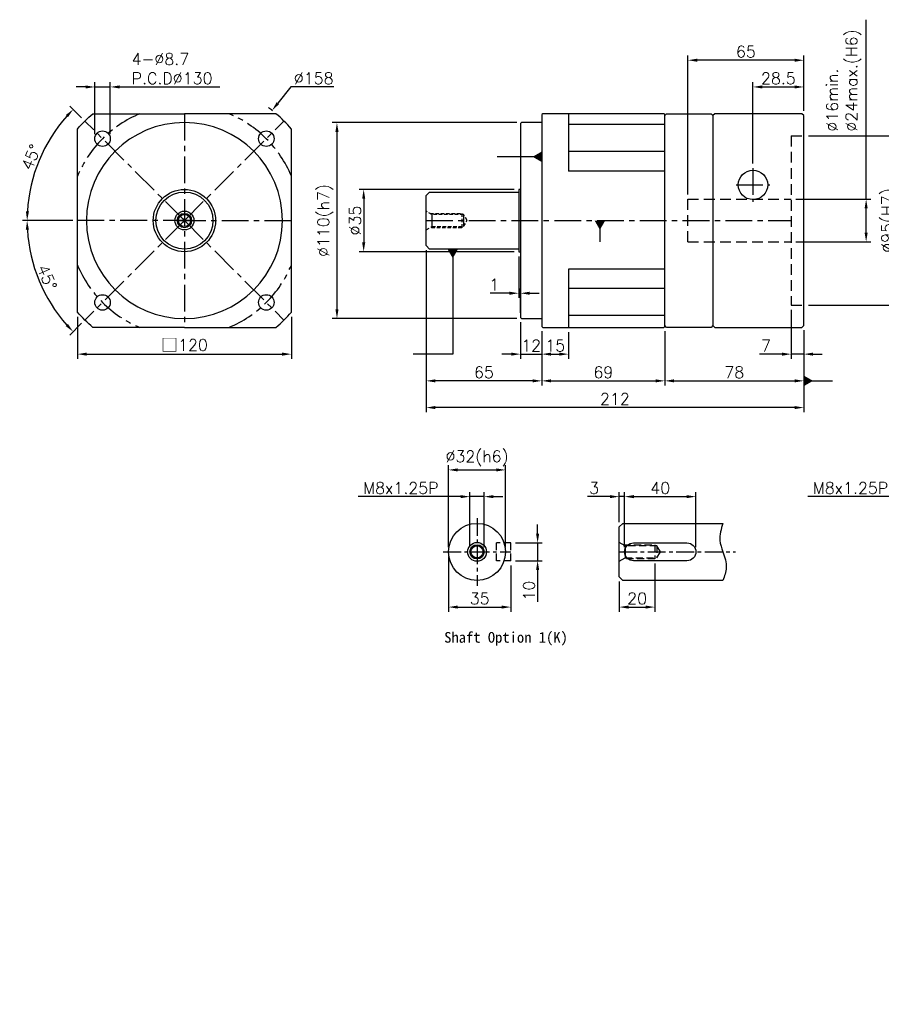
# Model space of a CAD drawing. Header units: millimetres. Extents: x -222 to 775, y -19 to 534.
# Tile 1 of 2: x -222 to 261, y -19 to 534. Entities that reach past the tile are written whole.
import ezdxf

# ---------------------------------------------------------------- set-up
doc = ezdxf.new("R2010")
doc.units = ezdxf.units.MM
doc.header["$LTSCALE"] = 4
doc.linetypes.add('CENTER', pattern=[2, 1.25, -0.25, 0.25, -0.25])
doc.linetypes.add('DASHED', pattern=[0.75, 0.5, -0.25])
for name, color, linetype in [('DIM', 6, 'Continuous'), ('MF120X1-012', 7, 'Continuous'), ('圖框', 7, 'Continuous')]:
    doc.layers.add(name, color=color, linetype=linetype)
doc.styles.get("Standard").update_dxf_attribs({"font": 'romans.shx'})
doc.dimstyles.new('R', dxfattribs={"dimscale": 2.6, "dimtxt": 2.5, "dimasz": 2, "dimexe": 1, "dimexo": 1, "dimgap": 0.6, "dimtad": 1, "dimtoh": 1, "dimdec": 4, "dimdsep": 46, "dimtxsty": 'Standard', "dimcen": 0.5, "dimdle": 1, "dimclrt": 7, "dimadec": 4, "dimazin": 2, "dimtfac": 1, "dimtdec": 4, "dimtofl": 0, "dimtmove": 0, "dimatfit": 3, "dimfxl": 0, "dimtolj": 1, "dimarcsym": 0})
doc.dimstyles.get("Standard").update_dxf_attribs({"dimscale": 2.6, "dimtxt": 2.5, "dimasz": 2, "dimexe": 1, "dimexo": 1, "dimgap": 0.6, "dimtad": 1, "dimdec": 4, "dimdsep": 46, "dimtxsty": 'Standard', "dimcen": 0.5, "dimdle": 1, "dimclrt": 7, "dimadec": 4, "dimazin": 2, "dimtfac": 1, "dimtdec": 4, "dimtofl": 0, "dimtmove": 0, "dimatfit": 3, "dimfxl": 0, "dimtolj": 1, "dimarcsym": 0})

# ---------------------------------------------------------------- blocks, each defined once
blk = doc.blocks.new('*D19')
at = {"layer": 'Defpoints', "color": 0, "ltscale": 2}
for p in [(-185.9, 476.72), (-206.5, 465), (-190.04, 420.86), (-130.04, 420.86), (-127.04, 420.86)]:
    blk.add_point(p, dxfattribs=at)
at = {"layer": '圖框', "color": 0, "lineweight": -2, "ltscale": 2}
for p, q in [((-187.74, 478.56), (-194.31, 485.12)), ((-192.64, 420.86), (-220.92, 420.86))]:
    blk.add_line(p, q, dxfattribs=at)
blk.add_arc((-130.04, 420.86), 88.28, 138.3753, 176.6247, dxfattribs=at)
at = {"layer": '圖框', "color": 0, "ltscale": 2}
for points in [[(-196.66, 480.1), (-195.4, 478.91), (-192.47, 483.28)], [(-217.3, 426.03), (-219.04, 426.08), (-218.32, 420.86)]]:
    blk.add_solid(points, dxfattribs=at)
at = {"layer": '圖框', "color": 7, "ltscale": 2, "insert": (-216.05, 456.48), "char_height": 6.5, "attachment_point": 5, "rotation": 67.5}
blk.add_mtext('\\A1;45°', dxfattribs=at)
blk = doc.blocks.new('*D20')
at = {"layer": 'Defpoints', "color": 0, "ltscale": 2}
for p in [(-190.04, 420.86), (-130.04, 420.86), (-127.04, 420.86), (-215.34, 398), (-185.9, 365)]:
    blk.add_point(p, dxfattribs=at)
at = {"layer": '圖框', "color": 0, "lineweight": -2, "ltscale": 2}
for p, q in [((-192.64, 420.86), (-220.95, 420.86)), ((-187.74, 363.16), (-194.32, 356.58))]:
    blk.add_line(p, q, dxfattribs=at)
blk.add_arc((-130.04, 420.86), 88.31, 183.3745, 221.6255, dxfattribs=at)
at = {"layer": '圖框', "color": 0, "ltscale": 2}
for points in [[(-219.06, 415.64), (-217.33, 415.69), (-218.35, 420.86)], [(-195.42, 362.8), (-196.68, 361.61), (-192.48, 358.42)]]:
    blk.add_solid(points, dxfattribs=at)
at = {"layer": '圖框', "color": 7, "ltscale": 2, "insert": (-207.18, 388.91), "char_height": 6.5, "attachment_point": 5, "rotation": 292.5}
blk.add_mtext('\\A1;45°', dxfattribs=at)
blk = doc.blocks.new('*D14')
at = {"layer": 'Defpoints', "color": 0, "ltscale": 2}
for p in [(-171.65, 495.86), (-180.35, 466.82), (-171.65, 466.82)]:
    blk.add_point(p, dxfattribs=at)
at = {"layer": '圖框', "color": 0, "lineweight": -2, "ltscale": 2}
for p, q in [((-180.35, 469.42), (-180.35, 498.46)), ((-171.65, 469.42), (-171.65, 498.46)), ((-185.55, 495.86), (-190.75, 495.86)), ((-180.35, 495.86), (-171.65, 495.86)), ((-166.45, 495.86), (-110.16, 495.86))]:
    blk.add_line(p, q, dxfattribs=at)
at = {"layer": '圖框', "color": 0, "ltscale": 2}
for points in [[(-185.55, 496.73), (-185.55, 494.99), (-180.35, 495.86)], [(-166.45, 496.73), (-166.45, 494.99), (-171.65, 495.86)]]:
    blk.add_solid(points, dxfattribs=at)
at = {"layer": '圖框', "color": 7, "ltscale": 2, "insert": (-159.69, 514.75), "char_height": 6.5, "attachment_point": 1}
blk.add_mtext('\\A1;4-%%C8.7\\PP.C.D%%C130', dxfattribs=at)
blk = doc.blocks.new('*D21')
at = {"layer": 'Defpoints', "color": 0, "ltscale": 2}
for p in [(-80.85, 482.67), (-179.23, 359.04)]:
    blk.add_point(p, dxfattribs=at)
at = {"layer": '圖框', "color": 0, "lineweight": -2, "ltscale": 2}
for p, q in [((-70.36, 495.86), (-77.61, 486.74)), ((-46.2, 495.86), (-70.36, 495.86)), ((-131.34, 420.86), (-128.74, 420.86)), ((-130.04, 419.56), (-130.04, 422.16))]:
    blk.add_line(p, q, dxfattribs=at)
blk.add_arc((-130.04, 420.86), 79, 51.3053, 53.373, dxfattribs=at)
at = {"layer": '圖框', "color": 0, "ltscale": 2}
blk.add_solid([(-78.29, 487.28), (-76.93, 486.2), (-80.85, 482.67)], dxfattribs=at)
at = {"layer": '圖框', "color": 7, "ltscale": 2, "insert": (-57.5, 500.67), "char_height": 6.5, "attachment_point": 5}
blk.add_mtext('\\A1;∅158', dxfattribs=at)
blk = doc.blocks.new('*D22')
at = {"color": 0, "lineweight": -2, "ltscale": 2}
for p, q in [((220.16, 468.36), (274.56, 468.36)), ((271.96, 463.16), (271.96, 378.56)), ((220.16, 373.36), (274.56, 373.36))]:
    blk.add_line(p, q, dxfattribs=at)
at = {"color": 0, "ltscale": 2}
for points in [[(271.09, 463.16), (272.83, 463.16), (271.96, 468.36)], [(271.09, 378.56), (272.83, 378.56), (271.96, 373.36)]]:
    blk.add_solid(points, dxfattribs=at)
at = {"layer": 'Defpoints', "color": 0, "ltscale": 2}
for p in [(217.56, 468.36), (217.56, 373.36), (271.96, 373.36)]:
    blk.add_point(p, dxfattribs=at)
at = {"color": 7, "ltscale": 2, "insert": (265.45, 420.86), "char_height": 6.5, "attachment_point": 5, "rotation": 90}
blk.add_mtext('\\A1;%%C95(H7)', dxfattribs=at)
blk = doc.blocks.new('*D23')
at = {"color": 0, "lineweight": -2, "ltscale": 2}
for p, q in [((252.56, 432.86), (252.56, 533.62)), ((213.16, 432.86), (255.16, 432.86)), ((252.56, 414.06), (252.56, 427.66)), ((213.16, 408.86), (255.16, 408.86))]:
    blk.add_line(p, q, dxfattribs=at)
at = {"color": 0, "ltscale": 2}
for points in [[(251.7, 427.66), (253.43, 427.66), (252.56, 432.86)], [(251.7, 414.06), (253.43, 414.06), (252.56, 408.86)]]:
    blk.add_solid(points, dxfattribs=at)
at = {"layer": 'Defpoints', "color": 0, "ltscale": 2}
for p in [(210.56, 432.86), (210.56, 408.86), (252.56, 408.86)]:
    blk.add_point(p, dxfattribs=at)
at = {"color": 7, "ltscale": 2, "insert": (230.27, 470.78), "char_height": 6.5, "attachment_point": 1, "rotation": 90}
blk.add_mtext('\\A1;%%C16min.\\P%%C24max.(H6)', dxfattribs=at)
blk = doc.blocks.new('*D24')
at = {"color": 0, "lineweight": -2, "ltscale": 2}
for p, q in [((189.06, 452.96), (189.06, 498.46)), ((217.56, 482.46), (217.56, 498.46)), ((194.26, 495.86), (212.36, 495.86))]:
    blk.add_line(p, q, dxfattribs=at)
at = {"color": 0, "ltscale": 2}
for points in [[(194.26, 496.73), (194.26, 494.99), (189.06, 495.86)], [(212.36, 496.73), (212.36, 494.99), (217.56, 495.86)]]:
    blk.add_solid(points, dxfattribs=at)
at = {"layer": 'Defpoints', "color": 0, "ltscale": 2}
for p in [(217.56, 495.86), (217.56, 479.86), (189.06, 450.36)]:
    blk.add_point(p, dxfattribs=at)
at = {"color": 7, "ltscale": 2, "insert": (203.31, 500.67), "char_height": 6.5, "attachment_point": 5}
blk.add_mtext('\\A1;28.5', dxfattribs=at)
blk = doc.blocks.new('*D25')
at = {"color": 0, "lineweight": -2, "ltscale": 2}
for p, q in [((152.56, 435.46), (152.56, 513.46)), ((212.36, 510.86), (157.76, 510.86)), ((217.56, 482.46), (217.56, 513.46))]:
    blk.add_line(p, q, dxfattribs=at)
at = {"color": 0, "ltscale": 2}
for points in [[(157.76, 511.73), (157.76, 509.99), (152.56, 510.86)], [(212.36, 511.73), (212.36, 509.99), (217.56, 510.86)]]:
    blk.add_solid(points, dxfattribs=at)
at = {"layer": 'Defpoints', "color": 0, "ltscale": 2}
for p in [(152.56, 510.86), (217.56, 479.86), (152.56, 432.86)]:
    blk.add_point(p, dxfattribs=at)
at = {"color": 7, "ltscale": 2, "insert": (185.06, 515.67), "char_height": 6.5, "attachment_point": 5}
blk.add_mtext('\\A1;65', dxfattribs=at)
blk = doc.blocks.new('*D26')
at = {"color": 0, "lineweight": -2, "ltscale": 2}
for p, q in [((54.96, 438.36), (-32.04, 438.36)), ((-29.44, 433.16), (-29.44, 408.56)), ((54.96, 403.36), (-32.04, 403.36))]:
    blk.add_line(p, q, dxfattribs=at)
at = {"color": 0, "ltscale": 2}
for points in [[(-30.3, 433.16), (-28.57, 433.16), (-29.44, 438.36)], [(-30.3, 408.56), (-28.57, 408.56), (-29.44, 403.36)]]:
    blk.add_solid(points, dxfattribs=at)
at = {"layer": 'Defpoints', "color": 0, "ltscale": 2}
for p in [(57.56, 438.36), (-29.44, 403.36), (57.56, 403.36)]:
    blk.add_point(p, dxfattribs=at)
at = {"color": 7, "ltscale": 2, "insert": (-34.25, 420.86), "char_height": 6.5, "attachment_point": 5, "rotation": 90}
blk.add_mtext('\\A1;%%C35', dxfattribs=at)
blk = doc.blocks.new('*D27')
at = {"layer": 'Defpoints', "color": 0, "ltscale": 2}
for p in [(59.06, 475.86), (-44.44, 365.86), (59.06, 365.86)]:
    blk.add_point(p, dxfattribs=at)
at = {"layer": '圖框', "color": 0, "lineweight": -2, "ltscale": 2}
for p, q in [((56.46, 475.86), (-47.04, 475.86)), ((-44.44, 470.66), (-44.44, 371.06)), ((56.46, 365.86), (-47.04, 365.86))]:
    blk.add_line(p, q, dxfattribs=at)
at = {"layer": '圖框', "color": 0, "ltscale": 2}
for points in [[(-45.3, 470.66), (-43.57, 470.66), (-44.44, 475.86)], [(-45.3, 371.06), (-43.57, 371.06), (-44.44, 365.86)]]:
    blk.add_solid(points, dxfattribs=at)
at = {"layer": '圖框', "color": 7, "ltscale": 2, "insert": (-50.95, 420.86), "char_height": 6.5, "attachment_point": 5, "rotation": 90}
blk.add_mtext('\\A1;%%C110(h7)', dxfattribs=at)
blk = doc.blocks.new('*D28')
at = {"layer": 'Defpoints', "color": 0, "ltscale": 2}
for p in [(57.56, 403.36), (58.56, 380.05), (58.56, 366.36)]:
    blk.add_point(p, dxfattribs=at)
at = {"layer": '圖框', "color": 0, "lineweight": -2, "ltscale": 2}
for p, q in [((57.56, 400.76), (57.56, 377.45)), ((58.56, 368.96), (58.56, 382.65)), ((52.36, 380.05), (41.52, 380.05)), ((58.56, 380.05), (57.56, 380.05)), ((63.76, 380.05), (68.96, 380.05))]:
    blk.add_line(p, q, dxfattribs=at)
at = {"layer": '圖框', "color": 0, "ltscale": 2}
for points in [[(52.36, 380.91), (52.36, 379.18), (57.56, 380.05)], [(63.76, 380.91), (63.76, 379.18), (58.56, 380.05)]]:
    blk.add_solid(points, dxfattribs=at)
at = {"layer": '圖框', "color": 7, "ltscale": 2, "insert": (43.85, 384.86), "char_height": 6.5, "attachment_point": 5}
blk.add_mtext('\\A1;1', dxfattribs=at)
blk = doc.blocks.new('*D29')
at = {"layer": 'Defpoints', "color": 0, "ltscale": 2}
for p in [(58.56, 366.36), (70.56, 361.36), (70.56, 345.86)]:
    blk.add_point(p, dxfattribs=at)
at = {"layer": '圖框', "color": 0, "lineweight": -2, "ltscale": 2}
for p, q in [((58.56, 363.76), (58.56, 343.26)), ((70.56, 358.76), (70.56, 343.26)), ((53.36, 345.86), (48.16, 345.86)), ((58.56, 345.86), (70.56, 345.86)), ((75.76, 345.86), (80.96, 345.86))]:
    blk.add_line(p, q, dxfattribs=at)
at = {"layer": '圖框', "color": 0, "ltscale": 2}
for points in [[(53.36, 346.73), (53.36, 344.99), (58.56, 345.86)], [(75.76, 346.73), (75.76, 344.99), (70.56, 345.86)]]:
    blk.add_solid(points, dxfattribs=at)
at = {"layer": '圖框', "color": 7, "ltscale": 2, "insert": (64.56, 350.67), "char_height": 6.5, "attachment_point": 5}
blk.add_mtext('\\A1;12', dxfattribs=at)
blk = doc.blocks.new('*D30')
at = {"layer": 'Defpoints', "color": 0, "ltscale": 2}
for p in [(70.56, 361.36), (85.56, 360.86), (85.56, 345.86)]:
    blk.add_point(p, dxfattribs=at)
at = {"layer": '圖框', "color": 0, "lineweight": -2, "ltscale": 2}
for p, q in [((70.56, 358.76), (70.56, 343.26)), ((85.56, 358.26), (85.56, 343.26)), ((75.76, 345.86), (80.36, 345.86))]:
    blk.add_line(p, q, dxfattribs=at)
at = {"layer": '圖框', "color": 0, "ltscale": 2}
for points in [[(75.76, 346.73), (75.76, 344.99), (70.56, 345.86)], [(80.36, 346.73), (80.36, 344.99), (85.56, 345.86)]]:
    blk.add_solid(points, dxfattribs=at)
at = {"layer": '圖框', "color": 7, "ltscale": 2, "insert": (78.06, 350.67), "char_height": 6.5, "attachment_point": 5}
blk.add_mtext('\\A1;15', dxfattribs=at)
blk = doc.blocks.new('*D31')
at = {"layer": 'Defpoints', "color": 0, "ltscale": 2}
for p in [(5.56, 406.86), (70.56, 361.36), (5.56, 330.86)]:
    blk.add_point(p, dxfattribs=at)
at = {"layer": '圖框', "color": 0, "lineweight": -2, "ltscale": 2}
for p, q in [((5.56, 404.26), (5.56, 328.26)), ((70.56, 358.76), (70.56, 328.26)), ((65.36, 330.86), (10.76, 330.86))]:
    blk.add_line(p, q, dxfattribs=at)
at = {"layer": '圖框', "color": 0, "ltscale": 2}
for points in [[(10.76, 331.73), (10.76, 329.99), (5.56, 330.86)], [(65.36, 331.73), (65.36, 329.99), (70.56, 330.86)]]:
    blk.add_solid(points, dxfattribs=at)
at = {"layer": '圖框', "color": 7, "ltscale": 2, "insert": (38.06, 335.67), "char_height": 6.5, "attachment_point": 5}
blk.add_mtext('\\A1;65', dxfattribs=at)
blk = doc.blocks.new('*D32')
at = {"layer": 'Defpoints', "color": 0, "ltscale": 2}
for p in [(70.56, 361.36), (139.56, 361.36), (139.56, 330.86)]:
    blk.add_point(p, dxfattribs=at)
at = {"layer": '圖框', "color": 0, "lineweight": -2, "ltscale": 2}
for p, q in [((70.56, 358.76), (70.56, 328.26)), ((139.56, 358.76), (139.56, 328.26)), ((75.76, 330.86), (134.36, 330.86))]:
    blk.add_line(p, q, dxfattribs=at)
at = {"layer": '圖框', "color": 0, "ltscale": 2}
for points in [[(75.76, 331.73), (75.76, 329.99), (70.56, 330.86)], [(134.36, 331.73), (134.36, 329.99), (139.56, 330.86)]]:
    blk.add_solid(points, dxfattribs=at)
at = {"layer": '圖框', "color": 7, "ltscale": 2, "insert": (105.06, 335.67), "char_height": 6.5, "attachment_point": 5}
blk.add_mtext('\\A1;69', dxfattribs=at)
blk = doc.blocks.new('*D15')
at = {"layer": 'Defpoints', "color": 0, "ltscale": 2}
for p in [(139.56, 361.36), (217.56, 361.86), (217.56, 330.86)]:
    blk.add_point(p, dxfattribs=at)
at = {"layer": '圖框', "color": 0, "lineweight": -2, "ltscale": 2}
for p, q in [((139.56, 358.76), (139.56, 328.26)), ((217.56, 359.26), (217.56, 328.26)), ((144.76, 330.86), (212.36, 330.86))]:
    blk.add_line(p, q, dxfattribs=at)
at = {"layer": '圖框', "color": 0, "ltscale": 2}
for points in [[(144.76, 331.73), (144.76, 329.99), (139.56, 330.86)], [(212.36, 331.73), (212.36, 329.99), (217.56, 330.86)]]:
    blk.add_solid(points, dxfattribs=at)
at = {"layer": '圖框', "color": 7, "ltscale": 2, "insert": (178.56, 335.67), "char_height": 6.5, "attachment_point": 5}
blk.add_mtext('\\A1;78', dxfattribs=at)
blk = doc.blocks.new('*D33')
at = {"layer": 'Defpoints', "color": 0, "ltscale": 2}
for p in [(210.56, 373.36), (217.56, 361.86), (217.56, 345.86)]:
    blk.add_point(p, dxfattribs=at)
at = {"layer": '圖框', "color": 0, "lineweight": -2, "ltscale": 2}
for p, q in [((210.56, 370.76), (210.56, 343.26)), ((217.56, 359.26), (217.56, 343.26)), ((205.36, 345.86), (192.71, 345.86)), ((217.56, 345.86), (210.56, 345.86)), ((222.76, 345.86), (227.96, 345.86))]:
    blk.add_line(p, q, dxfattribs=at)
at = {"layer": '圖框', "color": 0, "ltscale": 2}
for points in [[(205.36, 346.73), (205.36, 344.99), (210.56, 345.86)], [(222.76, 346.73), (222.76, 344.99), (217.56, 345.86)]]:
    blk.add_solid(points, dxfattribs=at)
at = {"layer": '圖框', "color": 7, "ltscale": 2, "insert": (196.44, 350.67), "char_height": 6.5, "attachment_point": 5}
blk.add_mtext('\\A1;7', dxfattribs=at)
blk = doc.blocks.new('*D34')
at = {"layer": 'Defpoints', "color": 0, "ltscale": 2}
for p in [(5.56, 406.86), (217.56, 361.86), (5.56, 315.86)]:
    blk.add_point(p, dxfattribs=at)
at = {"layer": '圖框', "color": 0, "lineweight": -2, "ltscale": 2}
for p, q in [((5.56, 404.26), (5.56, 313.26)), ((217.56, 359.26), (217.56, 313.26)), ((212.36, 315.86), (10.76, 315.86))]:
    blk.add_line(p, q, dxfattribs=at)
at = {"layer": '圖框', "color": 0, "ltscale": 2}
for points in [[(10.76, 316.73), (10.76, 314.99), (5.56, 315.86)], [(212.36, 316.73), (212.36, 314.99), (217.56, 315.86)]]:
    blk.add_solid(points, dxfattribs=at)
at = {"layer": '圖框', "color": 7, "ltscale": 2, "insert": (111.56, 320.67), "char_height": 6.5, "attachment_point": 5}
blk.add_mtext('\\A1;212', dxfattribs=at)
blk = doc.blocks.new('*D35')
at = {"layer": 'Defpoints', "color": 0, "ltscale": 2}
for p in [(50.18, 280.86), (18.18, 234.86), (50.18, 234.86)]:
    blk.add_point(p, dxfattribs=at)
at = {"layer": '圖框', "color": 0, "lineweight": -2, "ltscale": 2}
for p, q in [((18.18, 237.46), (18.18, 283.46)), ((50.18, 237.46), (50.18, 283.46)), ((23.38, 280.86), (44.98, 280.86))]:
    blk.add_line(p, q, dxfattribs=at)
at = {"layer": '圖框', "color": 0, "ltscale": 2}
for points in [[(23.38, 281.73), (23.38, 279.99), (18.18, 280.86)], [(44.98, 281.73), (44.98, 279.99), (50.18, 280.86)]]:
    blk.add_solid(points, dxfattribs=at)
at = {"layer": '圖框', "color": 7, "ltscale": 2, "insert": (34.18, 287.37), "char_height": 6.5, "attachment_point": 5}
blk.add_mtext('\\A1;%%C32(h6)', dxfattribs=at)
blk = doc.blocks.new('*D36')
at = {"layer": 'Defpoints', "color": 0, "ltscale": 2}
for p in [(38.18, 265.86), (30.18, 234.86), (38.18, 234.86)]:
    blk.add_point(p, dxfattribs=at)
at = {"layer": '圖框', "color": 0, "lineweight": -2, "ltscale": 2}
for p, q in [((24.98, 265.86), (-32.56, 265.86)), ((30.18, 237.46), (30.18, 268.46)), ((38.18, 265.86), (30.18, 265.86)), ((38.18, 237.46), (38.18, 268.46)), ((43.38, 265.86), (48.58, 265.86))]:
    blk.add_line(p, q, dxfattribs=at)
at = {"layer": '圖框', "color": 0, "ltscale": 2}
for points in [[(24.98, 266.73), (24.98, 264.99), (30.18, 265.86)], [(43.38, 266.73), (43.38, 264.99), (38.18, 265.86)]]:
    blk.add_solid(points, dxfattribs=at)
at = {"layer": '圖框', "color": 7, "ltscale": 2, "insert": (-8.56, 270.67), "char_height": 6.5, "attachment_point": 5}
blk.add_mtext('\\A1;M8x1.25P', dxfattribs=at)
blk = doc.blocks.new('*D37')
at = {"layer": 'Defpoints', "color": 0, "ltscale": 2}
for p in [(53.18, 239.86), (53.18, 229.86), (68.18, 229.86)]:
    blk.add_point(p, dxfattribs=at)
at = {"layer": '圖框', "color": 0, "lineweight": -2, "ltscale": 2}
for p, q in [((68.18, 245.06), (68.18, 250.26)), ((55.78, 239.86), (70.78, 239.86)), ((68.18, 239.86), (68.18, 229.86)), ((55.78, 229.86), (70.78, 229.86)), ((68.18, 224.66), (68.18, 206.74))]:
    blk.add_line(p, q, dxfattribs=at)
at = {"layer": '圖框', "color": 0, "ltscale": 2}
for points in [[(67.32, 245.06), (69.05, 245.06), (68.18, 239.86)], [(67.32, 224.66), (69.05, 224.66), (68.18, 229.86)]]:
    blk.add_solid(points, dxfattribs=at)
at = {"layer": '圖框', "color": 7, "ltscale": 2, "insert": (63.37, 213.1), "char_height": 6.5, "attachment_point": 5, "rotation": 90}
blk.add_mtext('\\A1;10', dxfattribs=at)
blk = doc.blocks.new('*D38')
at = {"layer": 'Defpoints', "color": 0, "ltscale": 2}
for p in [(18.18, 234.86), (53.18, 229.86), (53.18, 203.86)]:
    blk.add_point(p, dxfattribs=at)
at = {"layer": '圖框', "color": 0, "lineweight": -2, "ltscale": 2}
for p, q in [((18.18, 232.26), (18.18, 201.26)), ((53.18, 227.26), (53.18, 201.26)), ((23.38, 203.86), (47.98, 203.86))]:
    blk.add_line(p, q, dxfattribs=at)
at = {"layer": '圖框', "color": 0, "ltscale": 2}
for points in [[(23.38, 204.73), (23.38, 202.99), (18.18, 203.86)], [(47.98, 204.73), (47.98, 202.99), (53.18, 203.86)]]:
    blk.add_solid(points, dxfattribs=at)
at = {"layer": '圖框', "color": 7, "ltscale": 2, "insert": (35.68, 208.67), "char_height": 6.5, "attachment_point": 5}
blk.add_mtext('\\A1;35', dxfattribs=at)
blk = doc.blocks.new('*D39')
at = {"layer": 'Defpoints', "color": 0, "ltscale": 2}
for p in [(117.01, 265.86), (114.01, 248.86), (117.01, 234.86)]:
    blk.add_point(p, dxfattribs=at)
at = {"layer": '圖框', "color": 0, "lineweight": -2, "ltscale": 2}
for p, q in [((108.81, 265.86), (96.15, 265.86)), ((114.01, 251.46), (114.01, 268.46)), ((117.01, 265.86), (114.01, 265.86)), ((117.01, 237.46), (117.01, 268.46)), ((122.21, 265.86), (127.41, 265.86))]:
    blk.add_line(p, q, dxfattribs=at)
at = {"layer": '圖框', "color": 0, "ltscale": 2}
for points in [[(108.81, 266.73), (108.81, 264.99), (114.01, 265.86)], [(122.21, 266.73), (122.21, 264.99), (117.01, 265.86)]]:
    blk.add_solid(points, dxfattribs=at)
at = {"layer": '圖框', "color": 7, "ltscale": 2, "insert": (99.88, 270.67), "char_height": 6.5, "attachment_point": 5}
blk.add_mtext('\\A1;3', dxfattribs=at)
blk = doc.blocks.new('*D40')
at = {"layer": 'Defpoints', "color": 0, "ltscale": 2}
for p in [(157.01, 265.86), (117.01, 234.86), (157.01, 234.86)]:
    blk.add_point(p, dxfattribs=at)
at = {"layer": '圖框', "color": 0, "lineweight": -2, "ltscale": 2}
for p, q in [((117.01, 237.46), (117.01, 268.46)), ((122.21, 265.86), (151.81, 265.86)), ((157.01, 237.46), (157.01, 268.46))]:
    blk.add_line(p, q, dxfattribs=at)
at = {"layer": '圖框', "color": 0, "ltscale": 2}
for points in [[(122.21, 266.73), (122.21, 264.99), (117.01, 265.86)], [(151.81, 266.73), (151.81, 264.99), (157.01, 265.86)]]:
    blk.add_solid(points, dxfattribs=at)
at = {"layer": '圖框', "color": 7, "ltscale": 2, "insert": (137.01, 270.67), "char_height": 6.5, "attachment_point": 5}
blk.add_mtext('\\A1;40', dxfattribs=at)
blk = doc.blocks.new('*D41')
at = {"layer": 'Defpoints', "color": 0, "ltscale": 2}
for p in [(134.01, 230.86), (114.01, 220.86), (134.01, 203.86)]:
    blk.add_point(p, dxfattribs=at)
at = {"layer": '圖框', "color": 0, "lineweight": -2, "ltscale": 2}
for p, q in [((134.01, 228.26), (134.01, 201.26)), ((114.01, 218.26), (114.01, 201.26)), ((119.21, 203.86), (128.81, 203.86))]:
    blk.add_line(p, q, dxfattribs=at)
at = {"layer": '圖框', "color": 0, "ltscale": 2}
for points in [[(119.21, 204.73), (119.21, 202.99), (114.01, 203.86)], [(128.81, 204.73), (128.81, 202.99), (134.01, 203.86)]]:
    blk.add_solid(points, dxfattribs=at)
at = {"layer": '圖框', "color": 7, "ltscale": 2, "insert": (124.01, 208.67), "char_height": 6.5, "attachment_point": 5}
blk.add_mtext('\\A1;20', dxfattribs=at)
blk = doc.blocks.new('*D43')
at = {"layer": 'Defpoints', "color": 0, "ltscale": 2}
for p in [(289.99, 265.86), (281.99, 234.86), (289.99, 234.86)]:
    blk.add_point(p, dxfattribs=at)
at = {"layer": '圖框', "color": 0, "lineweight": -2, "ltscale": 2}
for p, q in [((276.79, 265.86), (219.81, 265.86)), ((281.99, 237.46), (281.99, 268.46)), ((289.99, 265.86), (281.99, 265.86)), ((289.99, 237.46), (289.99, 268.46)), ((295.19, 265.86), (300.39, 265.86))]:
    blk.add_line(p, q, dxfattribs=at)
at = {"layer": '圖框', "color": 0, "ltscale": 2}
for points in [[(276.79, 266.73), (276.79, 264.99), (281.99, 265.86)], [(295.19, 266.73), (295.19, 264.99), (289.99, 265.86)]]:
    blk.add_solid(points, dxfattribs=at)
at = {"layer": '圖框', "color": 7, "ltscale": 2, "insert": (243.81, 270.67), "char_height": 6.5, "attachment_point": 5}
blk.add_mtext('\\A1;M8x1.25P', dxfattribs=at)
blk = doc.blocks.new('*D45')
at = {"color": 0, "lineweight": -2}
for p, q in [((-190.04, 366.87), (-190.04, 343.26)), ((-70.04, 366.87), (-70.04, 343.26)), ((-184.84, 345.86), (-75.24, 345.86))]:
    blk.add_line(p, q, dxfattribs=at)
at = {"color": 0}
for points in [[(-184.84, 346.73), (-184.84, 344.99), (-190.04, 345.86)], [(-75.24, 346.73), (-75.24, 344.99), (-70.04, 345.86)]]:
    blk.add_solid(points, dxfattribs=at)
at = {"layer": 'Defpoints', "color": 0}
for p in [(-190.04, 369.47), (-70.04, 369.47), (-70.04, 345.86)]:
    blk.add_point(p, dxfattribs=at)
at = {"color": 7, "insert": (-130.04, 350.94), "char_height": 6.5, "attachment_point": 5}
blk.add_mtext('\\A1;{\\fPMingLiU|b0|i0|c136|p18;\\H1.083x;\\C0;□}120', dxfattribs=at)

msp = doc.modelspace()

# ---------------------------------------------------------------- linework, layer by layer
at = {"color": 0, "linetype": 'CENTER', "ltscale": 3}
for p, q in [((-130.04107, 420.85867), (-185.90251, 476.7201)), ((-130.04107, 480.85867), (-130.04107, 360.85867)), ((-130.04107, 420.85867), (-74.17964, 476.7201)), ((189.06442, 450.35867), (189.06442, 431.35867)), ((179.56442, 440.85867), (198.56442, 440.85867)), ((-127.04107, 420.85867), (-190.04107, 420.85867)), ((-130.04107, 420.85867), (-185.90251, 364.99723)), ((-133.04107, 420.85867), (-70.04107, 420.85867)), ((-130.04107, 420.85867), (-74.17964, 364.99723)), ((5.56442, 420.85867), (210.56442, 420.85867))]:
    msp.add_line(p, q, dxfattribs=at)
at = {"color": 0}
for p, q in [((59.06442, 475.85867), (58.56442, 475.35867)), ((70.56442, 475.85867), (59.06442, 475.85867)), ((71.06442, 480.85867), (70.56442, 480.35867)), ((70.56442, 480.35867), (70.56442, 361.35867)), ((139.06442, 480.85867), (71.06442, 480.85867)), ((85.56442, 480.85867), (85.56442, 448.60412)), ((139.56442, 480.35867), (139.06442, 480.85867)), ((139.56442, 479.85867), (140.56442, 480.85867)), ((139.56442, 361.35867), (139.56442, 480.35867)), ((140.56442, 480.85867), (165.56442, 480.85867)), ((165.56442, 480.85867), (166.56442, 479.85867)), ((167.56442, 480.85867), (166.56442, 479.85867)), ((166.56442, 479.85867), (166.56442, 361.85867)), ((166.56442, 479.85867), (166.56442, 458.35867)), ((216.56442, 480.85867), (167.56442, 480.85867)), ((217.56442, 479.85867), (216.56442, 480.85867)), ((217.56442, 361.85867), (217.56442, 479.85867)), ((58.56442, 475.35867), (58.56442, 366.35867)), ((5.56442, 434.85867), (7.56442, 436.85867)), ((7.56442, 436.85867), (57.56442, 436.85867)), ((58.56442, 438.35867), (57.56442, 438.35867)), ((57.56442, 438.35867), (57.56442, 403.35867)), ((5.56442, 406.85867), (5.56442, 434.85867)), ((8.85532, 424.25867), (8.85532, 417.45867)), ((26.65339, 424.25867), (26.65339, 417.45867)), ((7.56442, 404.85867), (5.56442, 406.85867)), ((57.56442, 404.85867), (7.56442, 404.85867)), ((57.56442, 403.35867), (58.56442, 403.35867)), ((85.56442, 393.61321), (85.56442, 360.85867)), ((166.56442, 383.35867), (166.56442, 361.85867)), ((58.56442, 366.35867), (59.06442, 365.85867)), ((59.06442, 365.85867), (70.56442, 365.85867)), ((70.56442, 361.35867), (71.06442, 360.85867)), ((71.06442, 360.85867), (139.06442, 360.85867)), ((139.06442, 360.85867), (139.56442, 361.35867)), ((140.56442, 360.85867), (139.56442, 361.85867)), ((165.56442, 360.85867), (140.56442, 360.85867)), ((166.56442, 361.85867), (165.56442, 360.85867)), ((166.56442, 361.85867), (167.56442, 360.85867)), ((167.56442, 360.85867), (216.56442, 360.85867)), ((216.56442, 360.85867), (217.56442, 361.85867))]:
    msp.add_line(p, q, dxfattribs=at)
at = {"color": 0, "ltscale": 2}
for p, q in [((139.56442, 474.74971), (85.56442, 474.74971)), ((139.56442, 459.56173), (85.56442, 459.56173)), ((139.56442, 448.60412), (85.56442, 448.60412)), ((139.56442, 393.61321), (85.56442, 393.61321)), ((139.56442, 382.6556), (85.56442, 382.6556)), ((139.56442, 367.46762), (85.56442, 367.46762))]:
    msp.add_line(p, q, dxfattribs=at)
at = {"color": 0, "linetype": 'DASHED', "ltscale": 3}
for p, q in [((210.56442, 468.35867), (210.56442, 373.35867)), ((210.56442, 468.35867), (217.56442, 468.35867)), ((152.56442, 408.85867), (152.56442, 432.85867)), ((152.56442, 432.85867), (210.56442, 432.85867)), ((152.56442, 408.85867), (210.56442, 408.85867)), ((210.56442, 373.35867), (217.56442, 373.35867))]:
    msp.add_line(p, q, dxfattribs=at)
at = {"color": 0}
for points in [[(-130.04107, 360.85867), (-181.43173, 360.85867, -0.038587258), (-190.04107, 369.46801), (-190.04107, 472.24933, -0.038587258), (-181.43173, 480.85867), (-130.04107, 480.85867)], [(-130.04107, 360.85867), (-78.65041, 360.85867, 0.038587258), (-70.04107, 369.46801), (-70.04107, 472.24933, 0.038587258), (-78.65041, 480.85867), (-130.04107, 480.85867)]]:
    msp.add_lwpolyline(points, format="xyb", dxfattribs=at)
at = {"color": 0, "linetype": 'DASHED'}
for points in [[(5.56442, 415.55867), (8.85532, 417.45867), (26.65339, 417.45867), (28.61638, 420.85867), (26.65339, 424.25867), (8.85532, 424.25867), (5.56442, 426.15867)], [(7.81608, 424.85867), (25.56442, 424.85867), (25.56442, 416.85867), (7.81608, 416.85867)]]:
    msp.add_lwpolyline(points, dxfattribs=at)
at = {"color": 0}
for centre, radius in [((-176.00301, 466.82061), 4.35), ((-84.07913, 466.82061), 4.35), ((-130.04107, 420.85867), 17.5), ((-130.04107, 420.85867), 16), ((-130.04107, 420.85867), 5.3), ((-130.04107, 420.85867), 4), ((-130.04107, 420.85867), 3.4), ((-176.00301, 374.89673), 4.35), ((-84.07913, 374.89673), 4.35)]:
    msp.add_circle(centre, radius, dxfattribs=at)
at = {"color": 0, "ltscale": 2}
msp.add_circle((189.06442, 440.85867), 8.25, dxfattribs=at)
at = {"color": 0, "linetype": 'CENTER', "ltscale": 3}
for start, end in [(112.6198649, 157.3801351), (22.6198649, 67.3801351), (202.6198649, 247.3801351), (292.6198649, 337.3801351)]:
    msp.add_arc((-130.04107, 420.85867), 65, start, end, dxfattribs=at)
at = {"color": 0}
for start, end in [(90, 270), (270, 90)]:
    msp.add_arc((-130.04107, 420.85867), 55, start, end, dxfattribs=at)
at = {"layer": 'MF120X1-012', "color": 0, "linetype": 'CENTER', "ltscale": 2}
for p, q in [((34.18267, 253.85867), (34.18267, 215.85867)), ((15.18267, 234.85867), (53.18267, 234.85867))]:
    msp.add_line(p, q, dxfattribs=at)
at = {"layer": 'MF120X1-012', "color": 0, "ltscale": 2}
for p, q in [((114.00709, 248.85867), (116.00709, 250.85867)), ((114.00709, 220.85867), (114.00709, 248.85867)), ((116.00709, 250.85867), (172.20709, 250.85867)), ((117.29798, 238.25867), (117.29798, 231.45867)), ((116.00709, 218.85867), (114.00709, 220.85867)), ((172.20709, 218.85867), (116.00709, 218.85867))]:
    msp.add_line(p, q, dxfattribs=at)
at = {"layer": 'MF120X1-012', "color": 0, "linetype": 'DASHED', "ltscale": 2}
for p, q in [((45.18267, 229.85867), (45.18267, 239.85867)), ((53.18267, 239.85867), (45.18267, 239.85867)), ((53.18267, 229.85867), (53.18267, 239.85867)), ((135.09606, 238.25867), (135.09606, 231.45867)), ((53.18267, 229.85867), (45.18267, 229.85867))]:
    msp.add_line(p, q, dxfattribs=at)
for points in [[(114.00709, 229.55867), (117.29798, 231.45867), (135.09606, 231.45867), (137.05905, 234.85867), (135.09606, 238.25867), (117.29798, 238.25867), (114.00709, 240.15867)], [(116.25875, 238.85867), (134.00709, 238.85867), (134.00709, 230.85867), (116.25875, 230.85867)]]:
    msp.add_lwpolyline(points, dxfattribs=at)
at = {"layer": 'MF120X1-012', "color": 0, "ltscale": 2}
msp.add_lwpolyline([(122.00709, 239.85867), (152.00709, 239.85867, -1), (152.00709, 229.85867), (122.00709, 229.85867, -1)], format="xyb", close=True, dxfattribs=at)
for radius in [16, 5.3, 4, 3.4]:
    msp.add_circle((34.18267, 234.85867), radius, dxfattribs=at)
at = {"layer": '圖框', "color": 0, "linetype": 'CENTER', "ltscale": 2}
msp.add_line((114.00709, 234.85867), (179.15757, 234.85867), dxfattribs=at)
at = {"layer": '圖框', "color": 0, "ltscale": 2}
msp.add_spline([(172.20709, 250.85867), (170.47742, 241.29665), (172.20709, 234.85867), (174.04976, 225.96919), (172.20709, 218.85867)], degree=3, dxfattribs=at)

# ---------------------------------------------------------------- texts
at = {"color": 0, "insert": (15.76016, 189.85867), "char_height": 6, "width": 93.6270546, "attachment_point": 1}
msp.add_mtext('{\\fDFKai-SB|b1|i0|c0|p65;Shaft Option 1(K)}', dxfattribs=at)
at = {"layer": 'DIM', "color": 7, "char_height": 3.125, "width": 2}
for insert, attachment_point in [((88.33562, 149.09553), 1), ((116.37101, 133.97787), 1), ((11.83562, -4.02947), 9), ((39.87101, -19.14713), 9)]:
    msp.add_mtext('\\A1;', dxfattribs=dict(at, insert=insert, attachment_point=attachment_point))

# ---------------------------------------------------------------- dimensions: what is measured, and where the dimension line sits
at = {"color": 0, "ltscale": 2}
for base, p1, p2, text, picture, middle in [((252.56442, 408.85867), (210.56442, 432.85867), (210.56442, 408.85867), '%%C16min.\\P%%C24max.(H6)', '*D23', (252.56442, 501.41965)), ((271.95893, 373.35867), (217.56442, 468.35867), (217.56442, 373.35867), '%%C<>(H7)', '*D22', (271.95893, 420.85867))]:
    dim = msp.add_linear_dim(base=base, p1=p1, p2=p2, angle=90, text=text, dimstyle='Standard', override={"dimtmove": 0}, dxfattribs=at)
    dim.commit()
    dim.dimension.update_dxf_attribs({"geometry": picture, "text_midpoint": middle, "dimtype": 160})
for base, p1, p2, picture, middle in [((152.56442, 510.85867), (217.56442, 479.85867), (152.56442, 432.85867), '*D25', (185.06442, 515.66867)), ((217.56442, 495.85867), (189.06442, 450.35867), (217.56442, 479.85867), '*D24', (203.31442, 500.66867))]:
    dim = msp.add_linear_dim(base=base, p1=p1, p2=p2, dimstyle='Standard', dxfattribs=at)
    dim.commit()
    dim.dimension.update_dxf_attribs({"geometry": picture, "text_midpoint": middle})
dim = msp.add_linear_dim(base=(-29.43558, 403.35867), p1=(57.56442, 438.35867), p2=(57.56442, 403.35867), angle=90, text='%%C<>', dimstyle='Standard', override={"dimtmove": 0}, dxfattribs=at)
dim.commit()
dim.dimension.update_dxf_attribs({"geometry": '*D26', "text_midpoint": (-34.24558, 420.85867)})
at = {"color": 0}
dim = msp.add_linear_dim(base=(-70.04107, 345.85867), p1=(-190.04107, 369.46801), p2=(-70.04107, 369.46801), text='{\\fPMingLiU|b0|i0|c136|p18;\\H1.083x;\\C0;□}<>', dimstyle='Standard', dxfattribs=at)
dim.commit()
dim.dimension.update_dxf_attribs({"geometry": '*D45', "text_midpoint": (-130.04107, 345.85867), "dimtype": 160})
at = {"layer": '圖框', "color": 0, "ltscale": 2}
for base, p1, p2, text, picture, middle in [((-171.65301, 495.85867), (-180.35301, 466.82061), (-171.65301, 466.82061), '4-%%C<>\\PP.C.D%%C130', '*D14', (-135.70492, 495.85867)), ((38.18267, 265.85867), (30.18267, 234.85867), (38.18267, 234.85867), 'M<>x1.25P', '*D36', (-8.56086, 265.85867)), ((289.9865, 265.85867), (281.9865, 234.85867), (289.9865, 234.85867), 'M<>x1.25P', '*D43', (243.80721, 265.85867))]:
    dim = msp.add_linear_dim(base=base, p1=p1, p2=p2, text=text, dimstyle='Standard', override={"dimtofl": 1}, dxfattribs=at)
    dim.commit()
    dim.dimension.update_dxf_attribs({"geometry": picture, "text_midpoint": middle, "dimtype": 160})
dim = msp.add_diameter_dim_2p(p1=(-179.23339, 359.04349), p2=(-80.84876, 482.67385), dimstyle='R', dxfattribs=at)
dim.commit()
dim.dimension.update_dxf_attribs({"geometry": '*D21', "text_midpoint": (-57.4987, 495.85867), "dimtype": 163})
for base, line1, line2, picture, middle in [((-206.49636, 465.00015), ((-127.04107, 420.85867), (-190.04107, 420.85867)), ((-130.04107, 420.85867), (-185.90251, 476.7201)), '*D19', (-216.04775, 456.4838)), ((-215.33715, 398.00365), ((-130.04107, 420.85867), (-185.90251, 364.99723)), ((-127.04107, 420.85867), (-190.04107, 420.85867)), '*D20', (-207.1804, 388.90652))]:
    dim = msp.add_angular_dim_2l(base=base, line1=line1, line2=line2, dimstyle='Standard', dxfattribs=at)
    dim.commit()
    dim.dimension.update_dxf_attribs({"geometry": picture, "text_midpoint": middle})
dim = msp.add_linear_dim(base=(-44.43558, 365.85867), p1=(59.06442, 475.85867), p2=(59.06442, 365.85867), angle=90, text='%%C<>(h7)', dimstyle='Standard', override={"dimtmove": 0}, dxfattribs=at)
dim.commit()
dim.dimension.update_dxf_attribs({"geometry": '*D27', "text_midpoint": (-44.43558, 420.85867), "dimtype": 160})
for base, p1, p2, picture, middle in [((5.56442, 330.85867), (70.56442, 361.35867), (5.56442, 406.85867), '*D31', (38.06442, 335.66867)), ((5.56442, 315.85867), (217.56442, 361.85867), (5.56442, 406.85867), '*D34', (111.56442, 320.66867)), ((139.56442, 330.85867), (70.56442, 361.35867), (139.56442, 361.35867), '*D32', (105.06442, 335.66867)), ((217.56442, 330.85867), (139.56442, 361.35867), (217.56442, 361.85867), '*D15', (178.56442, 335.66867)), ((157.00709, 265.85867), (117.00709, 234.85867), (157.00709, 234.85867), '*D40', (137.00709, 270.66867)), ((53.18267, 203.85867), (18.18267, 234.85867), (53.18267, 229.85867), '*D38', (35.68267, 208.66867))]:
    dim = msp.add_linear_dim(base=base, p1=p1, p2=p2, dimstyle='Standard', dxfattribs=at)
    dim.commit()
    dim.dimension.update_dxf_attribs({"geometry": picture, "text_midpoint": middle})
for base, p1, p2, picture, middle in [((58.56442, 380.04715), (57.56442, 403.35867), (58.56442, 366.35867), '*D28', (43.85109, 380.04715)), ((217.56442, 345.85867), (210.56442, 373.35867), (217.56442, 361.85867), '*D33', (196.43775, 345.85867)), ((70.56442, 345.85867), (58.56442, 366.35867), (70.56442, 361.35867), '*D29', (64.56442, 345.85867)), ((117.00709, 265.85867), (114.00709, 248.85867), (117.00709, 234.85867), '*D39', (99.88042, 265.85867))]:
    dim = msp.add_linear_dim(base=base, p1=p1, p2=p2, dimstyle='Standard', override={"dimtofl": 1}, dxfattribs=at)
    dim.commit()
    dim.dimension.update_dxf_attribs({"geometry": picture, "text_midpoint": middle, "dimtype": 160})
dim = msp.add_linear_dim(base=(85.56442, 345.85867), p1=(70.56442, 361.35867), p2=(85.56442, 360.85867), dimstyle='Standard', override={"dimtofl": 1}, dxfattribs=at)
dim.commit()
dim.dimension.update_dxf_attribs({"geometry": '*D30', "text_midpoint": (78.06442, 350.66867)})
dim = msp.add_linear_dim(base=(50.18267, 280.85867), p1=(18.18267, 234.85867), p2=(50.18267, 234.85867), text='%%C<>(h6)', dimstyle='Standard', dxfattribs=at)
dim.commit()
dim.dimension.update_dxf_attribs({"geometry": '*D35', "text_midpoint": (34.18267, 280.85867), "dimtype": 160})
dim = msp.add_linear_dim(base=(68.18267, 229.85867), p1=(53.18267, 239.85867), p2=(53.18267, 229.85867), angle=90, dimstyle='Standard', override={"dimtofl": 1}, dxfattribs=at)
dim.commit()
dim.dimension.update_dxf_attribs({"geometry": '*D37', "text_midpoint": (63.37267, 213.10105)})
dim = msp.add_linear_dim(base=(134.00709, 203.85867), p1=(114.00709, 220.85867), p2=(134.00709, 230.85867), dimstyle='Standard', dxfattribs=at)
dim.commit()
dim.dimension.update_dxf_attribs({"geometry": '*D41', "text_midpoint": (124.00709, 203.85867), "dimtype": 160})

# ---------------------------------------------------------------- leaders
at = {"layer": 'DIM', "color": 0}
for points, override in [([(70.56442, 456.66181), (45.56442, 456.66181)], {"dimgap": 0.6, "dimtad": 0, "dimldrblk": 'DatumFilled'}), ([(103.14881, 420.85867), (103.14881, 408.85867)], {"dimgap": 0.6, "dimtad": 0, "dimldrblk": 'DatumFilled'}), ([(20.56442, 404.85867), (20.56442, 345.85867), (-1.59053, 345.85867)], {"dimldrblk": 'DatumFilled'})]:
    msp.add_leader(points, dimstyle='Standard', override=override, dxfattribs=at)
at = {"layer": '圖框', "color": 0, "ltscale": 2}
msp.add_leader([(217.56442, 330.85867), (233.75179, 330.85867)], dimstyle='Standard', override={"dimldrblk": 'DatumFilled'}, dxfattribs=at)

doc.saveas('drawing.dxf')
